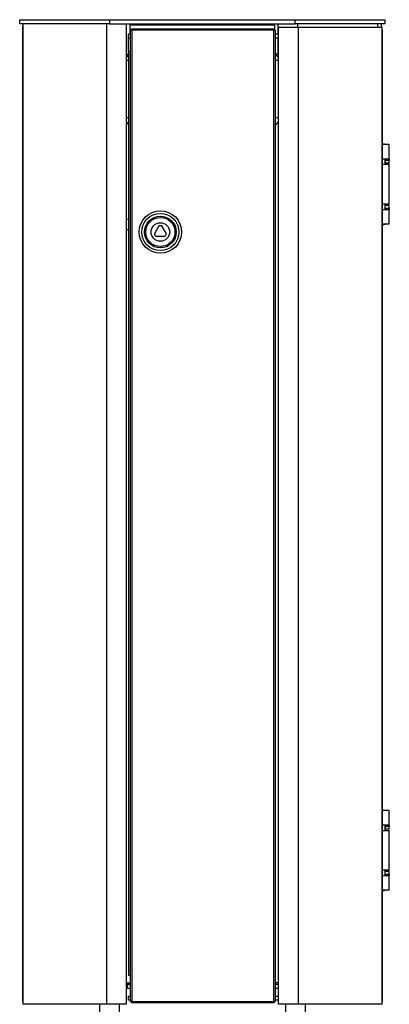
# Model space of a CAD drawing. Header units: millimetres. Extents: x 30 to 1061, y 34 to 1177.
# Tile 5 of 5: x 744 to 1022, y 435 to 1177. Entities that reach past the tile are written whole.
import ezdxf

# ---------------------------------------------------------------- set-up
doc = ezdxf.new("R2010")
doc.units = ezdxf.units.MM

msp = doc.modelspace()

# ---------------------------------------------------------------- linework, layer by layer
at = {"color": 7, "linetype": 'Continuous', "lineweight": 25}
for p, q in [((743.956, 1174.323), (743.956, 1177.323)), ((743.956, 1177.323), (811.456, 1177.323)), ((811.456, 1174.323), (743.956, 1174.323)), ((746.456, 1172.423), (746.356, 1172.323)), ((746.456, 435.323), (746.456, 1174.323)), ((809.456, 435.323), (809.456, 1174.323)), ((811.456, 1177.323), (811.456, 1174.323)), ((811.456, 1177.323), (951.456, 1177.323)), ((811.456, 1174.323), (951.456, 1174.323)), ((824.456, 435.323), (824.456, 1174.323)), ((826.956, 1173.323), (826.956, 1166.323)), ((935.956, 1173.323), (826.956, 1173.323)), ((935.956, 1169.735), (935.956, 1173.323)), ((938.456, 1166.323), (938.456, 1174.323)), ((951.456, 1174.323), (951.456, 1177.323)), ((951.456, 1177.323), (1018.956, 1177.323)), ((1018.956, 1174.323), (951.456, 1174.323)), ((1013.456, 1174.323), (1013.456, 1171.323)), ((1016.456, 1171.323), (1016.456, 1174.323)), ((1018.956, 1177.323), (1018.956, 1174.323)), ((746.356, 437.323), (746.356, 1172.323)), ((825.867, 1163.323), (825.867, 1166.323)), ((827.367, 1166.323), (825.867, 1166.323)), ((828.367, 1170.323), (827.367, 1169.323)), ((827.367, 437.323), (827.367, 1169.323)), ((828.367, 1169.323), (827.367, 1169.323)), ((828.367, 1170.323), (935.367, 1170.323)), ((828.367, 1170.323), (828.367, 1169.323)), ((935.367, 1169.323), (828.367, 1169.323)), ((828.367, 1169.323), (828.367, 437.323)), ((935.367, 1170.323), (935.367, 1169.323)), ((936.367, 1169.323), (935.367, 1170.323)), ((935.367, 437.323), (935.367, 1169.323)), ((936.367, 1169.323), (935.367, 1169.323)), ((936.367, 1169.323), (936.367, 437.323)), ((938.867, 1166.323), (936.367, 1166.323)), ((938.867, 435.323), (938.867, 1171.323)), ((953.867, 1171.323), (938.867, 1171.323)), ((953.867, 435.323), (953.867, 1171.323)), ((1016.867, 1171.323), (953.867, 1171.323)), ((1016.867, 435.323), (1016.867, 1171.323)), ((1016.967, 1169.323), (1016.867, 1169.423)), ((1016.967, 1169.323), (1016.967, 437.323)), ((827.367, 1163.323), (825.867, 1163.323)), ((825.867, 1153.323), (825.867, 1163.323)), ((938.867, 1163.323), (936.367, 1163.323)), ((938.456, 1151.323), (938.456, 1163.323)), ((825.867, 1151.323), (824.456, 1151.323)), ((827.367, 1153.323), (825.867, 1153.323)), ((825.867, 1153.323), (825.867, 457.323)), ((938.867, 1151.323), (936.703, 1151.323)), ((938.867, 1148.323), (938.606, 1148.323)), ((1022.217, 1083.323), (1016.867, 1083.323)), ((1022.217, 1071.323), (1022.217, 1083.323)), ((1022.133, 1072.323), (1016.867, 1072.323)), ((1019.217, 1068.323), (1019.217, 1072.323)), ((1019.217, 1071.323), (1019.217, 1069.323)), ((1022.217, 1071.323), (1019.217, 1071.323)), ((1022.217, 1069.323), (1019.217, 1069.323)), ((1022.217, 1069.323), (1022.217, 1071.323)), ((1016.867, 1068.323), (1022.217, 1068.323)), ((1022.217, 1038.323), (1022.217, 1068.323)), ((1022.217, 1038.323), (1016.867, 1038.323)), ((1016.867, 1034.323), (1022.133, 1034.323)), ((1019.217, 1035.323), (1019.217, 1038.323)), ((1019.217, 1035.323), (1019.217, 1037.323)), ((1022.217, 1037.323), (1019.217, 1037.323)), ((1019.217, 1035.323), (1022.217, 1035.323)), ((1022.217, 1035.323), (1022.217, 1037.323)), ((1022.217, 1023.323), (1022.217, 1035.323)), ((824.456, 1026.958), (825.867, 1027.207)), ((825.867, 1019.073), (824.456, 1019.073)), ((848.785, 1021.948), (845.321, 1015.948)), ((854.414, 1015.948), (850.95, 1021.948)), ((1022.217, 1023.323), (1016.867, 1023.323)), ((846.403, 1014.073), (853.331, 1014.073)), ((1022.217, 581.323), (1016.867, 581.323)), ((1022.217, 569.323), (1022.217, 581.323)), ((1022.133, 570.323), (1016.867, 570.323)), ((1016.867, 566.323), (1022.217, 566.323)), ((1019.217, 566.323), (1019.217, 570.323)), ((1019.217, 569.323), (1019.217, 567.323)), ((1022.217, 569.323), (1019.217, 569.323)), ((1022.217, 567.323), (1019.217, 567.323)), ((1022.217, 567.323), (1022.217, 569.323)), ((1022.217, 536.323), (1022.217, 566.323)), ((1022.217, 536.323), (1016.867, 536.323)), ((1019.217, 533.323), (1019.217, 536.323)), ((1019.217, 533.323), (1019.217, 535.323)), ((1022.217, 535.323), (1019.217, 535.323)), ((1022.217, 533.323), (1022.217, 535.323)), ((1016.867, 532.323), (1022.133, 532.323)), ((1019.217, 533.323), (1022.217, 533.323)), ((1022.217, 521.323), (1022.217, 533.323)), ((1022.217, 521.323), (1016.867, 521.323)), ((825.867, 457.323), (827.367, 457.323)), ((824.456, 450.324), (827.367, 450.324)), ((824.456, 450.323), (824.956, 450.323)), ((824.956, 447.323), (824.456, 447.323)), ((824.956, 450.323), (824.956, 447.323)), ((827.367, 450.323), (824.956, 450.323)), ((827.367, 447.323), (824.956, 447.323)), ((826.956, 450.324), (826.956, 450.323)), ((938.867, 450.324), (936.367, 450.324)), ((938.867, 450.323), (936.367, 450.323)), ((938.867, 447.323), (936.367, 447.323)), ((938.456, 450.323), (938.456, 450.324)), ((825.867, 438.323), (825.867, 441.323)), ((827.367, 441.323), (825.867, 441.323)), ((827.367, 438.323), (825.867, 438.323)), ((938.867, 441.323), (936.367, 441.323)), ((938.867, 438.323), (936.367, 438.323)), ((746.456, 437.223), (746.356, 437.323)), ((809.456, 435.323), (746.456, 435.323)), ((803.956, 435.323), (803.956, 387.323)), ((824.456, 435.323), (809.456, 435.323)), ((827.367, 437.323), (828.367, 436.323)), ((828.367, 437.323), (827.367, 437.323)), ((828.367, 437.323), (828.367, 436.323)), ((828.367, 437.323), (935.367, 437.323)), ((935.367, 436.323), (828.367, 436.323)), ((935.367, 437.323), (935.367, 436.323)), ((936.367, 437.323), (935.367, 436.323)), ((936.367, 437.323), (935.367, 437.323)), ((953.867, 435.323), (938.867, 435.323)), ((1016.867, 435.323), (953.867, 435.323)), ((958.956, 435.323), (958.956, 387.323)), ((1016.967, 437.323), (1016.867, 437.223))]:
    msp.add_line(p, q, dxfattribs=at)
at = {"color": 8, "linetype": 'Continuous', "lineweight": 25}
for p, q in [((953.456, 1171.323), (953.456, 1174.323)), ((824.456, 451.424), (827.367, 451.424)), ((938.956, 451.424), (936.367, 451.424)), ((818.956, 435.323), (818.956, 387.323)), ((943.956, 435.323), (943.956, 387.323))]:
    msp.add_line(p, q, dxfattribs=at)
at = {"color": 7, "linetype": 'Continuous', "lineweight": 25}
for radius in [16, 14, 12, 11, 7]:
    msp.add_circle((849.867, 1017.323), radius, dxfattribs=at)
at = {"color": 8, "linetype": 'Continuous', "lineweight": 25}
for centre, radius, start, end in [((826.259, 1138.8), 7.95, 92.822556, 103.10697), ((936.583, 1139.951), 6.824, 70.441868, 91.811732), ((826.262, 1095.446), 7.973, 92.83704, 103.092486), ((936.583, 1096.62), 6.822, 70.438572, 91.812362)]:
    msp.add_arc(centre, radius, start, end, dxfattribs=at)
at = {"color": 7, "linetype": 'Continuous', "lineweight": 25}
for centre, radius, start, end in [((1016.217, 1074.573), 9.25, 71.075356, 85.970489), ((849.867, 1017.323), 4.75, 76.826449, 103.173551), ((1016.217, 1032.073), 9.25, 274.029511, 288.924644), ((849.867, 1017.323), 4.75, 196.826449, 223.173551), ((849.867, 1017.323), 4.75, 316.826449, 343.173551), ((1016.217, 572.573), 9.25, 71.075356, 85.970489), ((1016.217, 530.073), 9.25, 274.029511, 288.924644)]:
    msp.add_arc(centre, radius, start, end, dxfattribs=at)
for points, knots in [([(825.867, 1150.991), (825.583, 1150.675), (824.993, 1150.021), (824.639, 1149.214), (824.456, 1148.797)], [0, 0, 0, 0, 0.4826336, 1, 1, 1, 1]), ([(938.867, 1147.322), (938.768, 1147.788), (938.566, 1148.736), (937.874, 1150.031), (937.133, 1151.015), (936.553, 1151.452), (936.367, 1151.592)], [0, 0, 0, 0, 0.2807843, 0.5717881, 0.8628751, 1, 1, 1, 1]), ([(824.456, 1100.378), (824.64, 1099.96), (824.994, 1099.155), (825.584, 1098.501), (825.867, 1098.186)], [0, 0, 0, 0, 0.5185561, 1, 1, 1, 1]), ([(936.367, 1097.586), (936.552, 1097.725), (937.133, 1098.162), (937.877, 1099.15), (938.569, 1100.449), (938.769, 1101.399), (938.867, 1101.863)], [0, 0, 0, 0, 0.1360212, 0.428488, 0.7205538, 1, 1, 1, 1]), ([(1019.217, 1071.323), (1019.217, 1071.436), (1019.218, 1071.66), (1019.213, 1071.959), (1019.187, 1072.183), (1019.131, 1072.305), (1019.072, 1072.318), (1019.046, 1072.323)], [0, 0, 0, 0, 0.2120043, 0.4240293, 0.6350196, 0.8420408, 1, 1, 1, 1]), ([(1022.133, 1072.323), (1022.15, 1072.312), (1022.184, 1072.291), (1022.208, 1072.121), (1022.217, 1071.87), (1022.217, 1071.588), (1022.217, 1071.4), (1022.217, 1071.323)], [0, 0, 0, 0, 0.21386004, 0.42780071, 0.64020497, 0.85327628, 1, 1, 1, 1]), ([(1019.046, 1034.323), (1019.079, 1034.333), (1019.147, 1034.352), (1019.196, 1034.514), (1019.215, 1034.757), (1019.217, 1035.041), (1019.217, 1035.237), (1019.217, 1035.323)], [0, 0, 0, 0, 0.2112907, 0.4229142, 0.6286537, 0.8365716, 1, 1, 1, 1]), ([(1022.217, 1035.323), (1022.217, 1035.211), (1022.217, 1034.986), (1022.215, 1034.687), (1022.202, 1034.461), (1022.174, 1034.341), (1022.145, 1034.328), (1022.133, 1034.323)], [0, 0, 0, 0, 0.2140402, 0.4280805, 0.6418581, 0.8546239, 1, 1, 1, 1]), ([(1019.217, 569.323), (1019.217, 569.436), (1019.218, 569.66), (1019.213, 569.959), (1019.187, 570.183), (1019.131, 570.305), (1019.072, 570.318), (1019.046, 570.323)], [0, 0, 0, 0, 0.2120031, 0.4240351, 0.6350242, 0.8420406, 1, 1, 1, 1]), ([(1022.133, 570.323), (1022.15, 570.312), (1022.184, 570.291), (1022.208, 570.121), (1022.217, 569.87), (1022.217, 569.588), (1022.217, 569.4), (1022.217, 569.323)], [0, 0, 0, 0, 0.2138541, 0.4277858, 0.6401928, 0.853251, 1, 1, 1, 1]), ([(1019.046, 532.323), (1019.079, 532.333), (1019.147, 532.352), (1019.196, 532.514), (1019.215, 532.757), (1019.217, 533.041), (1019.217, 533.237), (1019.217, 533.323)], [0, 0, 0, 0, 0.2112935, 0.4229083, 0.6286546, 0.8365809, 1, 1, 1, 1]), ([(1022.217, 533.323), (1022.217, 533.211), (1022.217, 532.986), (1022.215, 532.687), (1022.202, 532.461), (1022.174, 532.341), (1022.145, 532.328), (1022.133, 532.323)], [0, 0, 0, 0, 0.21403953, 0.42808736, 0.64187055, 0.85462124, 1, 1, 1, 1])]:
    msp.add_open_spline(points, degree=3, knots=knots, dxfattribs=at)

doc.saveas('drawing.dxf')
